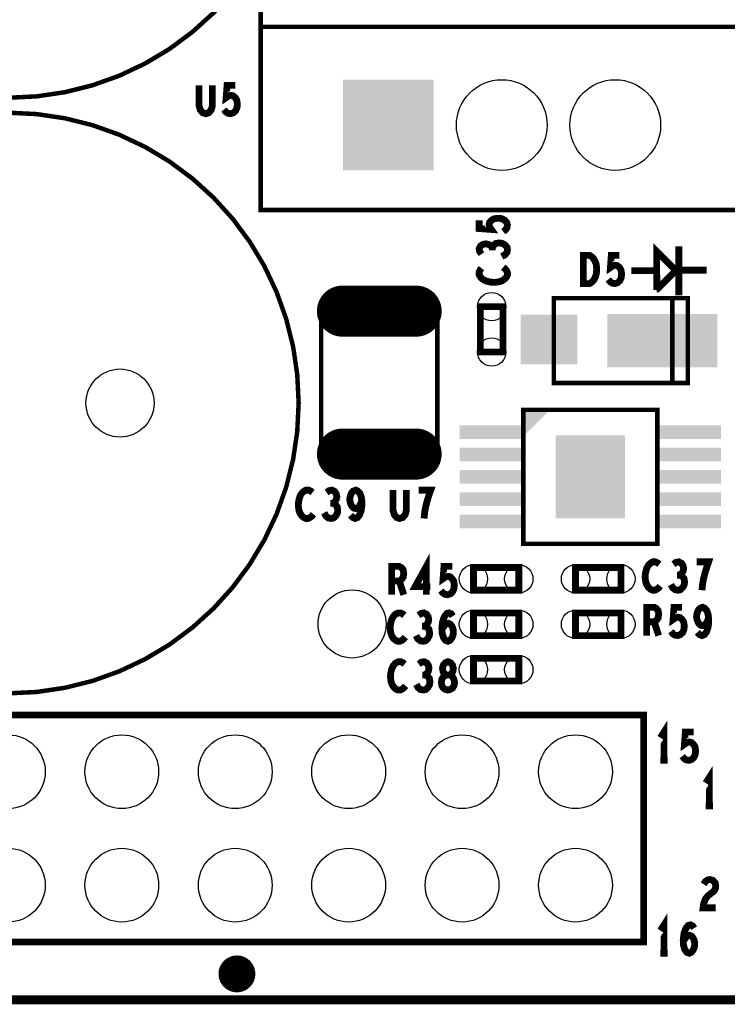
# Model space of a CAD drawing. Extents: x -1.06 to 2.96, y -1.58 to 1.99.
# Tile 5 of 8: x 0.72 to 1.34, y -0.12 to 0.75. Entities that reach past the tile are written whole.
import ezdxf

# ---------------------------------------------------------------- set-up
doc = ezdxf.new("R2010")
doc.units = 0
doc.layers.get('0').update_dxf_attribs({"linetype": 'CONTINUOUS'})
doc.layers.add('PAS_ART', color=6, linetype='CONTINUOUS')

# ---------------------------------------------------------------- blocks, each defined once
blk = doc.blocks.new('RECTANGLE_31')
blk.add_solid([(0.0285, 0.006), (0.0285, -0.006), (-0.0285, 0.006), (-0.0285, -0.006)])
blk = doc.blocks.new('RECTANGLE_26')
blk.add_solid([(0.025, 0.022), (0.025, -0.022), (-0.025, 0.022), (-0.025, -0.022)])
blk = doc.blocks.new('SQUARE_23')
blk.add_solid([(0.04, 0.04), (0.04, -0.04), (-0.04, 0.04), (-0.04, -0.04)])
blk = doc.blocks.new('ROUND_18')
blk.add_circle((0, 0), 0.0325)
blk = doc.blocks.new('ROUND_15')
blk.add_circle((0, 0), 0.04)
blk = doc.blocks.new('ROUND_17')
blk.add_circle((0, 0), 0.0125)
blk = doc.blocks.new('ROUND_19')
blk.add_circle((0, 0), 0.03)
blk = doc.blocks.new('RECTANGLE_40')
blk.add_solid([(0.0485, 0.0235), (0.0485, -0.0235), (-0.0485, 0.0235), (-0.0485, -0.0235)])
blk = doc.blocks.new('OBLONG_21')
at = {"const_width": 0.045}
blk.add_lwpolyline([(0.0325, 0), (-0.0325, 0)], dxfattribs=at)
at = {"const_width": 0.0225}
for points in [[(-0.04375, 0, 1), (-0.02125, 0, 1)], [(0.02125, 0, 1), (0.04375, 0, 1)]]:
    blk.add_lwpolyline(points, format="xyb", close=True, dxfattribs=at)
blk = doc.blocks.new('RECTANGLE_37')
blk.add_solid([(0.0305, 0.0365), (0.0305, -0.0365), (-0.0305, 0.0365), (-0.0305, -0.0365)])

msp = doc.modelspace()

# ---------------------------------------------------------------- linework, layer by layer
at = {"layer": 'PAS_ART'}
for points, const_width in [([(-0.16675, -0.111), (-0.16675, 1.989), (-0.082, 1.989), (-0.059, 1.989), (2.0025, 1.989), (2.0135, 1.989), (2.23325, 1.989), (2.23325, -0.0849), (2.23325, -0.111), (-0.16675, -0.111)], 0.008), ([(0.9324, 0.77024), (1.3576, 0.77024), (1.3576, 0.5852), (0.9324, 0.5852), (0.9324, 0.77024)], 0.00394), ([(0.9324, 0.74661), (1.3576, 0.74661)], 0.00394), ([(0.87813, 0.695), (0.87813, 0.67708), (0.8792, 0.67333), (0.88133, 0.67083), (0.884, 0.67), (0.88667, 0.67083), (0.8888, 0.67333), (0.88987, 0.67708), (0.88987, 0.695)], 0.006), ([(0.90013, 0.67375), (0.90173, 0.67167), (0.9036, 0.67042), (0.906, 0.67), (0.9084, 0.67083), (0.91027, 0.6725), (0.9116, 0.67542), (0.91187, 0.67875), (0.91133, 0.68208), (0.91, 0.68417), (0.90813, 0.68583), (0.90627, 0.68625), (0.9044, 0.68583), (0.902, 0.68417), (0.9028, 0.695), (0.91, 0.695)], 0.006), ([(1.14625, 0.56613), (1.14833, 0.56773), (1.14958, 0.5696), (1.15, 0.572), (1.14917, 0.5744), (1.1475, 0.57627), (1.14458, 0.5776), (1.14125, 0.57787), (1.13792, 0.57733), (1.13583, 0.576), (1.13417, 0.57413), (1.13375, 0.57227), (1.13417, 0.5704), (1.13583, 0.568), (1.125, 0.5688), (1.125, 0.576)], 0.006), ([(1.13667, 0.55187), (1.13542, 0.55347), (1.13333, 0.5548), (1.13083, 0.55533), (1.12833, 0.5548), (1.12625, 0.55347), (1.125, 0.55107), (1.12542, 0.54867), (1.12708, 0.54627)], 0.006), ([(1.145, 0.54413), (1.14792, 0.54573), (1.14958, 0.54787), (1.15, 0.55027), (1.14958, 0.5524), (1.1475, 0.55453), (1.145, 0.55587), (1.1425, 0.55613), (1.13958, 0.5556), (1.1375, 0.55373), (1.13667, 0.55187), (1.13667, 0.54947)], 0.006), ([(1.28166, 0.51469), (1.28154, 0.5486), (1.29822, 0.53192), (1.29822, 0.53158), (1.28222, 0.51559), (1.28154, 0.51559)], 0.006), ([(1.3011, 0.50986), (1.3011, 0.55308)], 0.006), ([(1.21688, 0.52025), (1.21688, 0.54525), (1.22222, 0.54525), (1.22435, 0.544), (1.22595, 0.54233), (1.22728, 0.53983), (1.22835, 0.53692), (1.22862, 0.53275), (1.22835, 0.52858), (1.22728, 0.52567), (1.22595, 0.52317), (1.22435, 0.5215), (1.22222, 0.52025), (1.21688, 0.52025)], 0.006), ([(1.23888, 0.524), (1.24048, 0.52192), (1.24235, 0.52067), (1.24475, 0.52025), (1.24715, 0.52108), (1.24902, 0.52275), (1.25035, 0.52567), (1.25062, 0.529), (1.25008, 0.53233), (1.24875, 0.53442), (1.24688, 0.53608), (1.24502, 0.5365), (1.24315, 0.53608), (1.24075, 0.53442), (1.24155, 0.54525), (1.24875, 0.54525)], 0.006), ([(1.12708, 0.53387), (1.12583, 0.53227), (1.125, 0.5304), (1.125, 0.52827), (1.12625, 0.52587), (1.12833, 0.524), (1.13083, 0.52267), (1.135, 0.5216), (1.13875, 0.52133), (1.1425, 0.52187), (1.145, 0.52267), (1.1475, 0.52427), (1.14917, 0.52613), (1.15, 0.528), (1.15, 0.52987), (1.14917, 0.53173), (1.14792, 0.53333), (1.14625, 0.53467)], 0.006), ([(1.28096, 0.53163), (1.25932, 0.53163)], 0.006), ([(1.32554, 0.53214), (1.3039, 0.53214)], 0.006), ([(1.30906, 0.5074), (1.19094, 0.5074), (1.19094, 0.4326), (1.30906, 0.4326), (1.30906, 0.5074)], 0.00394), ([(1.29528, 0.4326), (1.29528, 0.5074)], 0.00394), ([(0.98582, 0.37001), (0.98582, 0.49599), (1.08818, 0.49599), (1.08818, 0.37001), (0.98582, 0.37001)], 0.00394), ([(1.1261, 0.46), (1.1261, 0.5), (1.1461, 0.5), (1.1461, 0.46), (1.1261, 0.46)], 0.006), ([(1.16394, 0.29094), (1.16394, 0.40906), (1.28206, 0.40906), (1.28206, 0.29094), (1.16394, 0.29094)], 0.00394), ([(0.97812, 0.33617), (0.97652, 0.33742), (0.97465, 0.33825), (0.97252, 0.33825), (0.97012, 0.337), (0.96825, 0.33492), (0.96692, 0.33242), (0.96585, 0.32825), (0.96558, 0.3245), (0.96612, 0.32075), (0.96692, 0.31825), (0.96852, 0.31575), (0.97038, 0.31408), (0.97225, 0.31325), (0.97412, 0.31325), (0.97598, 0.31408), (0.97758, 0.31533), (0.97892, 0.317)], 0.006), ([(0.99612, 0.32658), (0.99772, 0.32783), (0.99905, 0.32992), (0.99958, 0.33242), (0.99905, 0.33492), (0.99772, 0.337), (0.99532, 0.33825), (0.99292, 0.33783), (0.99052, 0.33617)], 0.006), ([(1.01172, 0.31617), (1.01358, 0.31408), (1.01572, 0.31325), (1.01785, 0.31408), (1.01972, 0.31658), (1.02105, 0.32033), (1.02158, 0.32408), (1.02158, 0.32867), (1.02105, 0.33242), (1.01972, 0.33575), (1.01812, 0.33742), (1.01625, 0.33825), (1.01412, 0.33742), (1.01252, 0.33575), (1.01145, 0.33325), (1.01092, 0.32992), (1.01145, 0.327), (1.01278, 0.32408), (1.01438, 0.32242), (1.01625, 0.322), (1.01838, 0.32283), (1.01998, 0.32492), (1.02158, 0.32867)], 0.006), ([(1.04913, 0.33825), (1.04913, 0.32033), (1.0502, 0.31658), (1.05233, 0.31408), (1.055, 0.31325), (1.05767, 0.31408), (1.0598, 0.31658), (1.06087, 0.32033), (1.06087, 0.33825)], 0.006), ([(1.07647, 0.31325), (1.077, 0.31867), (1.0778, 0.32325), (1.07887, 0.32742), (1.0802, 0.332), (1.08233, 0.33825), (1.07167, 0.33825)], 0.006), ([(0.98838, 0.31825), (0.98998, 0.31533), (0.99212, 0.31367), (0.99452, 0.31325), (0.99665, 0.31367), (0.99878, 0.31575), (1.00012, 0.31825), (1.00038, 0.32075), (0.99985, 0.32367), (0.99798, 0.32575), (0.99612, 0.32658), (0.99372, 0.32658)], 0.006), ([(1.07845, 0.246), (1.07845, 0.271), (1.06858, 0.25308), (1.08192, 0.25308)], 0.006), ([(1.28387, 0.27292), (1.28227, 0.27417), (1.2804, 0.275), (1.27827, 0.275), (1.27587, 0.27375), (1.274, 0.27167), (1.27267, 0.26917), (1.2716, 0.265), (1.27133, 0.26125), (1.27187, 0.2575), (1.27267, 0.255), (1.27427, 0.2525), (1.27613, 0.25083), (1.278, 0.25), (1.27987, 0.25), (1.28173, 0.25083), (1.28333, 0.25208), (1.28467, 0.25375)], 0.006), ([(1.30187, 0.26333), (1.30347, 0.26458), (1.3048, 0.26667), (1.30533, 0.26917), (1.3048, 0.27167), (1.30347, 0.27375), (1.30107, 0.275), (1.29867, 0.27458), (1.29627, 0.27292)], 0.006), ([(1.32147, 0.25), (1.322, 0.25542), (1.3228, 0.26), (1.32387, 0.26417), (1.3252, 0.26875), (1.32733, 0.275), (1.31667, 0.275)], 0.006), ([(1.04792, 0.246), (1.04792, 0.271), (1.05458, 0.271), (1.05672, 0.26975), (1.05805, 0.26808), (1.05858, 0.26475), (1.05805, 0.26142), (1.05645, 0.25933), (1.05458, 0.25808), (1.04792, 0.25808)], 0.006), ([(1.09138, 0.24975), (1.09298, 0.24767), (1.09485, 0.24642), (1.09725, 0.246), (1.09965, 0.24683), (1.10152, 0.2485), (1.10285, 0.25142), (1.10312, 0.25475), (1.10258, 0.25808), (1.10125, 0.26017), (1.09938, 0.26183), (1.09752, 0.26225), (1.09565, 0.26183), (1.09325, 0.26017), (1.09405, 0.271), (1.10125, 0.271)], 0.006), ([(1.12, 0.27), (1.16, 0.27), (1.16, 0.25), (1.12, 0.25), (1.12, 0.27)], 0.006), ([(1.25, 0.25), (1.21, 0.25), (1.21, 0.27), (1.25, 0.27), (1.25, 0.25)], 0.006), ([(1.05458, 0.25808), (1.05858, 0.246)], 0.006), ([(1.29413, 0.255), (1.29573, 0.25208), (1.29787, 0.25042), (1.30027, 0.25), (1.3024, 0.25042), (1.30453, 0.2525), (1.30587, 0.255), (1.30613, 0.2575), (1.3056, 0.26042), (1.30373, 0.2625), (1.30187, 0.26333), (1.29947, 0.26333)], 0.006), ([(1.27267, 0.21), (1.27267, 0.235), (1.27933, 0.235), (1.28147, 0.23375), (1.2828, 0.23208), (1.28333, 0.22875), (1.2828, 0.22542), (1.2812, 0.22333), (1.27933, 0.22208), (1.27267, 0.22208)], 0.006), ([(1.29413, 0.21375), (1.29573, 0.21167), (1.2976, 0.21042), (1.3, 0.21), (1.3024, 0.21083), (1.30427, 0.2125), (1.3056, 0.21542), (1.30587, 0.21875), (1.30533, 0.22208), (1.304, 0.22417), (1.30213, 0.22583), (1.30027, 0.22625), (1.2984, 0.22583), (1.296, 0.22417), (1.2968, 0.235), (1.304, 0.235)], 0.006), ([(1.31747, 0.21292), (1.31933, 0.21083), (1.32147, 0.21), (1.3236, 0.21083), (1.32547, 0.21333), (1.3268, 0.21708), (1.32733, 0.22083), (1.32733, 0.22542), (1.3268, 0.22917), (1.32547, 0.2325), (1.32387, 0.23417), (1.322, 0.235), (1.31987, 0.23417), (1.31827, 0.2325), (1.3172, 0.23), (1.31667, 0.22667), (1.3172, 0.22375), (1.31853, 0.22083), (1.32013, 0.21917), (1.322, 0.21875), (1.32413, 0.21958), (1.32573, 0.22167), (1.32733, 0.22542)], 0.006), ([(1.05912, 0.22792), (1.05752, 0.22917), (1.05565, 0.23), (1.05352, 0.23), (1.05112, 0.22875), (1.04925, 0.22667), (1.04792, 0.22417), (1.04685, 0.22), (1.04658, 0.21625), (1.04712, 0.2125), (1.04792, 0.21), (1.04952, 0.2075), (1.05138, 0.20583), (1.05325, 0.205), (1.05512, 0.205), (1.05698, 0.20583), (1.05858, 0.20708), (1.05992, 0.20875)], 0.006), ([(1.07712, 0.21833), (1.07872, 0.21958), (1.08005, 0.22167), (1.08058, 0.22417), (1.08005, 0.22667), (1.07872, 0.22875), (1.07632, 0.23), (1.07392, 0.22958), (1.07152, 0.22792)], 0.006), ([(1.09218, 0.21542), (1.09405, 0.21833), (1.09565, 0.22), (1.09778, 0.22083), (1.09965, 0.22), (1.10098, 0.21833), (1.10205, 0.21583), (1.10232, 0.21292), (1.10205, 0.21042), (1.10098, 0.20792), (1.09938, 0.20583), (1.09752, 0.205), (1.09538, 0.20583), (1.09352, 0.20833), (1.09245, 0.21208), (1.09218, 0.21625), (1.09272, 0.22167), (1.09352, 0.22458), (1.09485, 0.2275), (1.09672, 0.22958), (1.09858, 0.23), (1.10045, 0.22917), (1.10178, 0.22708)], 0.006), ([(1.12, 0.23), (1.16, 0.23), (1.16, 0.21), (1.12, 0.21), (1.12, 0.23)], 0.006), ([(1.25, 0.21), (1.21, 0.21), (1.21, 0.23), (1.25, 0.23), (1.25, 0.21)], 0.006), ([(1.06938, 0.21), (1.07098, 0.20708), (1.07312, 0.20542), (1.07552, 0.205), (1.07765, 0.20542), (1.07978, 0.2075), (1.08112, 0.21), (1.08138, 0.2125), (1.08085, 0.21542), (1.07898, 0.2175), (1.07712, 0.21833), (1.07472, 0.21833)], 0.006), ([(1.27933, 0.22208), (1.28333, 0.21)], 0.006), ([(1.16, 0.17), (1.12, 0.17), (1.12, 0.19), (1.16, 0.19), (1.16, 0.17)], 0.006), ([(1.05937, 0.18492), (1.05777, 0.18617), (1.0559, 0.187), (1.05377, 0.187), (1.05137, 0.18575), (1.0495, 0.18367), (1.04817, 0.18117), (1.0471, 0.177), (1.04683, 0.17325), (1.04737, 0.1695), (1.04817, 0.167), (1.04977, 0.1645), (1.05163, 0.16283), (1.0535, 0.162), (1.05537, 0.162), (1.05723, 0.16283), (1.05883, 0.16408), (1.06017, 0.16575)], 0.006), ([(1.07737, 0.17533), (1.07897, 0.17658), (1.0803, 0.17867), (1.08083, 0.18117), (1.0803, 0.18367), (1.07897, 0.18575), (1.07657, 0.187), (1.07417, 0.18658), (1.07177, 0.18492)], 0.006), ([(1.0975, 0.162), (1.09937, 0.16242), (1.1015, 0.16367), (1.10283, 0.16575), (1.10337, 0.16867), (1.10283, 0.17158), (1.10123, 0.17408), (1.09883, 0.17533), (1.09617, 0.17533), (1.09457, 0.17617), (1.09323, 0.17825), (1.0927, 0.18117), (1.0935, 0.18408), (1.09537, 0.18617), (1.0975, 0.187), (1.09963, 0.18617), (1.1015, 0.18408), (1.1023, 0.18117), (1.10177, 0.17825), (1.10043, 0.17617), (1.09883, 0.17533), (1.09617, 0.17533), (1.09377, 0.17408), (1.09217, 0.17158), (1.09163, 0.16867), (1.09217, 0.16575), (1.0935, 0.16367), (1.09563, 0.16242), (1.0975, 0.162)], 0.006), ([(1.06963, 0.167), (1.07123, 0.16408), (1.07337, 0.16242), (1.07577, 0.162), (1.0779, 0.16242), (1.08003, 0.1645), (1.08137, 0.167), (1.08163, 0.1695), (1.0811, 0.17242), (1.07923, 0.1745), (1.07737, 0.17533), (1.07497, 0.17533)], 0.006), ([(1.27, -0.06), (0.45, -0.06), (0.45, 0.14), (1.27, 0.14), (1.27, -0.06)], 0.006), ([(1.288, 0.1), (1.288, 0.125), (1.2848, 0.12)], 0.006), ([(1.30413, 0.10375), (1.30573, 0.10167), (1.3076, 0.10042), (1.31, 0.1), (1.3124, 0.10083), (1.31427, 0.1025), (1.3156, 0.10542), (1.31587, 0.10875), (1.31533, 0.11208), (1.314, 0.11417), (1.31213, 0.11583), (1.31027, 0.11625), (1.3084, 0.11583), (1.306, 0.11417), (1.3068, 0.125), (1.314, 0.125)], 0.006), ([(1.2848, 0.1), (1.2912, 0.1)], 0.006), ([(1.328, 0.06), (1.328, 0.085), (1.3248, 0.08)], 0.006), ([(1.3248, 0.06), (1.3312, 0.06)], 0.006), ([(1.32293, -0.00917), (1.32453, -0.00667), (1.3264, -0.00542), (1.32853, -0.005), (1.3312, -0.00583), (1.33307, -0.00792), (1.3336, -0.01042), (1.33333, -0.01292), (1.33227, -0.015), (1.32693, -0.01917), (1.32453, -0.02208), (1.32293, -0.02625), (1.3224, -0.03), (1.3336, -0.03)], 0.006), ([(1.288, -0.07), (1.288, -0.045), (1.2848, -0.05)], 0.006), ([(1.30493, -0.05958), (1.3068, -0.05667), (1.3084, -0.055), (1.31053, -0.05417), (1.3124, -0.055), (1.31373, -0.05667), (1.3148, -0.05917), (1.31507, -0.06208), (1.3148, -0.06458), (1.31373, -0.06708), (1.31213, -0.06917), (1.31027, -0.07), (1.30813, -0.06917), (1.30627, -0.06667), (1.3052, -0.06292), (1.30493, -0.05875), (1.30547, -0.05333), (1.30627, -0.05042), (1.3076, -0.0475), (1.30947, -0.04542), (1.31133, -0.045), (1.3132, -0.04583), (1.31453, -0.04792)], 0.006), ([(1.2848, -0.07), (1.2912, -0.07)], 0.006)]:
    msp.add_lwpolyline(points, dxfattribs=dict(at, const_width=const_width))
for points, const_width in [([(0.45409, 0.94, 1), (0.96591, 0.94, 1)], 0.00394), ([(0.45409, 0.415, 1), (0.96591, 0.415, 1)], 0.00394), ([(0.89775, -0.0882, 1), (0.92525, -0.0882, 1)], 0.005), ([(0.89978, -0.0875, 1), (0.92242, -0.0875, 1)], 0.005), ([(0.9024, -0.0877, 1), (0.9214, -0.0877, 1)], 0.005), ([(0.90059, -0.0883, 1), (0.92261, -0.0883, 1)], 0.001), ([(0.90494, -0.0879, 1), (0.91746, -0.0879, 1)], 0.005), ([(0.9064, -0.0879, 1), (0.9146, -0.0879, 1)], 0.001), ([(0.90769, -0.0875, 1), (0.91551, -0.0875, 1)], 0.001), ([(0.90817, -0.0881, 1), (0.91583, -0.0881, 1)], 0.001), ([(0.90856, -0.0879, 1), (0.91424, -0.0879, 1)], 0.001), ([(0.90946, -0.0879, 1), (0.91334, -0.0879, 1)], 0.001), ([(0.90997, -0.0881, 1), (0.91303, -0.0881, 1)], 0.001), ([(0.91089, -0.0883, 1), (0.91231, -0.0883, 1)], 0.001), ([(0.91049, -0.088, 1), (0.91231, -0.088, 1)], 0.0001), ([(0.9113, -0.0883, 1), (0.9117, -0.0883, 1)], 0.0001), ([(0.9114, -0.0883, 1), (0.9118, -0.0883, 1)], 0.0001), ([(0.9115, -0.0883, 1), (0.9117, -0.0883, 1)], 0.0001)]:
    msp.add_lwpolyline(points, format="xyb", close=True, dxfattribs=dict(at, const_width=const_width))
for points in [[(1.16394, 0.38543), (1.16394, 0.40906), (1.16394, 0.38543), (1.18757, 0.40906)], [(1.16394, 0.40906), (1.16394, 0.40906), (1.18757, 0.40906), (1.16394, 0.40906)]]:
    msp.add_solid(points, dxfattribs=at)

# ---------------------------------------------------------------- block references
for name, p in [('SQUARE_23', (1.045, 0.66)), ('ROUND_15', (1.145, 0.66)), ('ROUND_15', (1.245, 0.66)), ('OBLONG_21', (1.037, 0.49599)), ('ROUND_17', (1.1361, 0.5)), ('RECTANGLE_26', (1.18661, 0.47098)), ('RECTANGLE_40', (1.28661, 0.47)), ('ROUND_17', (1.1361, 0.46)), ('ROUND_19', (0.80843, 0.415)), ('OBLONG_21', (1.037, 0.37001)), ('RECTANGLE_31', (1.13639, 0.38937)), ('RECTANGLE_31', (1.30961, 0.38937)), ('RECTANGLE_37', (1.223, 0.35)), ('RECTANGLE_31', (1.13639, 0.36969)), ('RECTANGLE_31', (1.30961, 0.36969)), ('RECTANGLE_31', (1.13639, 0.35)), ('RECTANGLE_31', (1.30961, 0.35)), ('RECTANGLE_31', (1.13639, 0.33031)), ('RECTANGLE_31', (1.30961, 0.33031)), ('RECTANGLE_31', (1.13639, 0.31063)), ('RECTANGLE_31', (1.30961, 0.31063)), ('ROUND_17', (1.12, 0.26)), ('ROUND_17', (1.16, 0.26)), ('ROUND_17', (1.21, 0.26)), ('ROUND_17', (1.25, 0.26)), ('ROUND_19', (1.013, 0.22025)), ('ROUND_17', (1.12, 0.22)), ('ROUND_17', (1.16, 0.22)), ('ROUND_17', (1.21, 0.22)), ('ROUND_17', (1.25, 0.22)), ('ROUND_17', (1.12, 0.18)), ('ROUND_17', (1.16, 0.18)), ('ROUND_18', (0.71, 0.09)), ('ROUND_18', (0.81, 0.09)), ('ROUND_18', (0.91, 0.09)), ('ROUND_18', (1.01, 0.09)), ('ROUND_18', (1.11, 0.09)), ('ROUND_18', (1.21, 0.09)), ('ROUND_18', (0.71, -0.01)), ('ROUND_18', (0.81, -0.01)), ('ROUND_18', (0.91, -0.01)), ('ROUND_18', (1.01, -0.01)), ('ROUND_18', (1.11, -0.01)), ('ROUND_18', (1.21, -0.01))]:
    msp.add_blockref(name, p, dxfattribs=at)

doc.saveas('drawing.dxf')
